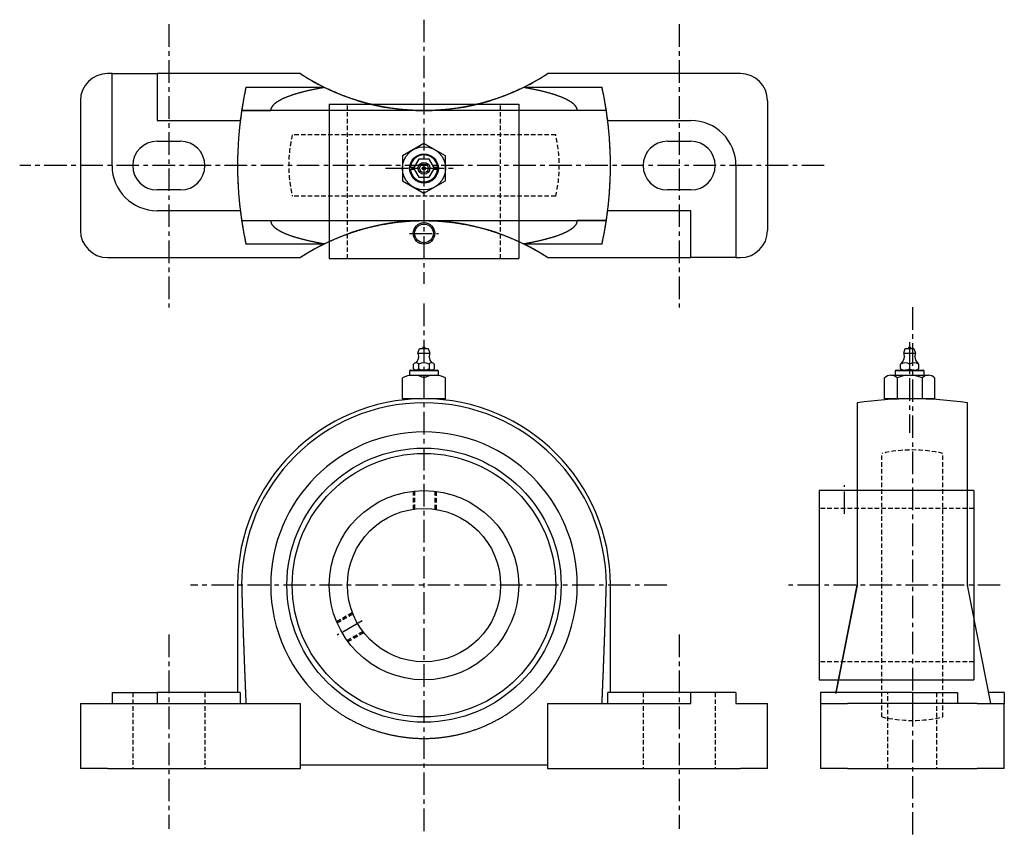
# Model space of a CAD drawing. Extents: x -91 to 455, y -7 to 446.
import ezdxf

# ---------------------------------------------------------------- set-up
doc = ezdxf.new("R2010")
doc.units = 0
doc.header["$LTSCALE"] = 10
doc.linetypes.add('CENTER', pattern=[2, 1.25, -0.25, 0.25, -0.25])
doc.linetypes.add('HIDDEN', pattern=[0.375, 0.25, -0.125])
doc.layers.get('0').update_dxf_attribs({"linetype": 'CONTINUOUS'})
doc.layers.add('CENTER', color=1, linetype='CENTER')
doc.layers.add('HIDDEN', color=3, linetype='HIDDEN')

# ---------------------------------------------------------------- blocks, each defined once
blk = doc.blocks.new('M16S')
for p, q in [((0, 13.86), (11.64, 13.86)), ((0, 0), (0, 13.86)), ((11.64, 6.93), (0, 6.93)), ((13, 10.39), (13, -10.39)), ((0, -13.86), (0, 0)), ((11.64, -6.93), (0, -6.93)), ((11.64, -13.86), (0, -13.86))]:
    blk.add_line(p, q)
for centre, radius, start, end in [((7.91, 10.39), 5.09, 317.1167, 42.8833), ((-5.32, 0), 18.32, 337.7807, 22.2193), ((7.91, -10.39), 5.09, 317.1167, 42.8833)]:
    blk.add_arc(centre, radius, start, end)

msp = doc.modelspace()

# ---------------------------------------------------------------- linework, layer by layer
for p, q in [((-39.44, 415.65), (-41.94, 415.65)), ((-39.44, 415.65), (-14.44, 415.65)), ((-39.44, 364.65), (-39.44, 415.65)), ((-14.44, 415.65), (-14.44, 389.65)), ((65.06, 415.65), (-14.44, 415.65)), ((309.06, 415.65), (202.06, 415.65)), ((34.83, 408.15), (78.12, 408.15)), ((188.99, 408.15), (232.29, 408.15)), ((-56.94, 400.65), (-56.94, 328.65)), ((81.06, 398.75), (81.06, 313.05)), ((81.06, 398.75), (186.06, 398.75)), ((186.06, 398.75), (186.06, 313.05)), ((324.06, 400.65), (324.06, 328.65)), ((234.68, 395.15), (32.44, 395.15)), ((32.44, 395.15), (48.56, 395.15)), ((-14.44, 389.65), (31.69, 389.65)), ((235.43, 389.65), (281.56, 389.65)), ((-14.44, 378.15), (-1.44, 378.15)), ((133.56, 377), (121.56, 370.08)), ((145.56, 370.08), (133.56, 377)), ((268.56, 378.15), (281.56, 378.15)), ((121.56, 370.08), (121.56, 356.22)), ((130.67, 368.15), (127.78, 363.15)), ((136.45, 368.15), (130.67, 368.15)), ((139.33, 363.15), (136.45, 368.15)), ((145.56, 356.22), (145.56, 370.08)), ((126.08, 363.75), (128.13, 363.75)), ((128.13, 362.55), (126.08, 362.55)), ((127.78, 363.15), (130.67, 358.15)), ((133.56, 363.15), (133.56, 363.15)), ((136.45, 358.15), (139.33, 363.15)), ((138.99, 363.75), (141.03, 363.75)), ((141.03, 362.55), (138.99, 362.55)), ((306.56, 364.65), (306.56, 313.65)), ((121.56, 356.22), (133.56, 349.29)), ((130.67, 358.15), (136.45, 358.15)), ((133.56, 349.29), (145.56, 356.22)), ((-1.44, 351.15), (-14.44, 351.15)), ((281.56, 351.15), (268.56, 351.15)), ((31.69, 339.65), (-14.44, 339.65)), ((281.56, 339.65), (235.43, 339.65)), ((281.56, 313.65), (281.56, 339.65)), ((32.44, 334.15), (234.68, 334.15)), ((234.68, 334.15), (218.56, 334.15)), ((78.12, 321.15), (34.83, 321.15)), ((232.29, 321.15), (188.99, 321.15)), ((-41.94, 313.65), (65.06, 313.65)), ((81.06, 313.05), (186.06, 313.05)), ((202.06, 313.65), (281.56, 313.65)), ((306.56, 313.65), (281.56, 313.65)), ((306.56, 313.65), (309.06, 313.65)), ((399.55, 260.58), (400.45, 263.28)), ((400.45, 263.28), (405.25, 263.28)), ((405.25, 263.28), (406.15, 260.58)), ((399.55, 260.58), (406.15, 260.58)), ((126.08, 251.28), (141.03, 251.28)), ((128.74, 251.28), (138.37, 251.28)), ((128.74, 251.28), (138.37, 251.28)), ((395.37, 251.28), (410.33, 251.28)), ((397.85, 254.6), (398.52, 255.28)), ((397.85, 251.95), (397.85, 254.6)), ((405.35, 251.28), (400.41, 251.28)), ((402.85, 254.6), (402.85, 251.95)), ((402.85, 251.28), (402.85, 251.28)), ((407.18, 255.28), (407.85, 254.6)), ((407.85, 254.6), (407.85, 251.95)), ((121.56, 235.35), (121.56, 246.99)), ((141.54, 250.78), (125.58, 250.78)), ((125.58, 250.78), (125.58, 248.35)), ((125.58, 248.35), (141.54, 248.35)), ((133.56, 246.99), (133.56, 235.35)), ((141.54, 248.35), (141.54, 250.78)), ((145.56, 235.35), (145.56, 246.99)), ((394.87, 250.78), (394.87, 248.34)), ((410.83, 250.78), (394.87, 250.78)), ((410.83, 248.34), (410.83, 250.78)), ((133.56, 235.35), (121.56, 235.35)), ((145.56, 235.35), (133.56, 235.35)), ((373.85, 233.07), (373.85, 131.95)), ((434.85, 131.95), (434.85, 233.07)), ((438.45, 184.45), (352.75, 184.45)), ((352.75, 184.45), (352.75, 79.45)), ((438.45, 184.45), (438.45, 79.45)), ((30.16, 131.95), (30.16, 72.35)), ((236.96, 72.35), (236.96, 131.95)), ((361.96, 71.96), (373.85, 131.95)), ((373.83, 131.83), (361.97, 71.98)), ((373.83, 131.83), (361.99, 72.08)), ((447.85, 66.35), (434.85, 131.95)), ((352.75, 79.45), (438.45, 79.45)), ((-39.44, 72.35), (-14.44, 72.35)), ((-39.44, 72.35), (-39.44, 66.35)), ((31.69, 72.35), (-14.44, 72.35)), ((-14.44, 72.35), (-14.44, 66.35)), ((31.69, 72.35), (31.69, 66.35)), ((281.56, 72.35), (235.43, 72.35)), ((235.43, 66.35), (235.43, 72.35)), ((306.56, 72.35), (281.56, 72.35)), ((281.56, 66.35), (281.56, 72.35)), ((306.56, 72.35), (306.56, 66.35)), ((404.35, 72.35), (353.35, 72.35)), ((353.35, 72.35), (353.35, 66.35)), ((404.35, 72.35), (404.35, 66.35)), ((404.35, 72.35), (429.35, 72.35)), ((429.35, 72.35), (429.35, 66.35)), ((455.35, 72.35), (446.35, 72.35)), ((455.35, 72.35), (455.35, 66.35)), ((-56.94, 66.35), (-56.94, 30.35)), ((-56.94, 66.35), (-41.94, 66.35)), ((-41.94, 66.35), (65.06, 66.35)), ((65.06, 32.35), (65.06, 66.35)), ((202.06, 66.35), (281.56, 66.35)), ((202.06, 66.35), (202.06, 32.35)), ((306.56, 66.35), (309.06, 66.35)), ((309.06, 66.35), (324.06, 66.35)), ((324.06, 30.35), (324.06, 66.35)), ((353.35, 66.35), (368.35, 66.35)), ((353.35, 66.35), (353.35, 30.35)), ((440.35, 66.35), (368.35, 66.35)), ((440.35, 66.35), (455.35, 66.35)), ((455.35, 30.35), (455.35, 66.35)), ((-41.94, 30.35), (-56.94, 30.35)), ((-41.94, 30.35), (65.06, 30.35)), ((65.06, 30.35), (65.06, 32.35)), ((65.06, 32.35), (202.06, 32.35)), ((202.06, 32.35), (202.06, 30.35)), ((202.06, 30.35), (309.06, 30.35)), ((324.06, 30.35), (309.06, 30.35)), ((368.35, 30.35), (353.35, 30.35)), ((368.35, 30.35), (440.35, 30.35)), ((455.35, 30.35), (440.35, 30.35))]:
    msp.add_line(p, q)
at = {"color": 0, "linetype": 'CONTINUOUS'}
for p, q in [((127.74, 251.96), (127.74, 254.61)), ((137.84, 251.28), (129.17, 251.28)), ((130.63, 251.96), (130.63, 254.61)), ((133.52, 251.28), (133.52, 251.28)), ((136.4, 254.61), (136.4, 251.96)), ((139.29, 254.61), (139.29, 251.96))]:
    msp.add_line(p, q, dxfattribs=at)
for points in [[(188.65, 407.98), (188.29, 407.8), (187.94, 407.63), (187.58, 407.46), (187.22, 407.29), (186.87, 407.12), (186.51, 406.95), (186.15, 406.78), (185.79, 406.61), (185.42, 406.45), (185.06, 406.28), (184.7, 406.12), (184.33, 405.95), (183.97, 405.79), (183.6, 405.63), (183.24, 405.47), (182.87, 405.31), (182.49, 405.15), (182.12, 404.99), (181.74, 404.83), (181.36, 404.67), (180.98, 404.52), (180.59, 404.36), (180.2, 404.2), (179.81, 404.04), (179.42, 403.89), (179.02, 403.73), (178.62, 403.58), (178.22, 403.42), (177.82, 403.27), (177.41, 403.11), (177.01, 402.96), (176.6, 402.81), (176.18, 402.66), (175.77, 402.51), (175.35, 402.36), (174.93, 402.21), (174.51, 402.06), (174.08, 401.92), (173.66, 401.77), (173.23, 401.63), (172.8, 401.48), (172.37, 401.34), (171.93, 401.2), (171.5, 401.06), (171.06, 400.92), (170.62, 400.78), (170.17, 400.64), (169.73, 400.51), (169.28, 400.37), (168.83, 400.24), (168.38, 400.11), (167.93, 399.98), (167.48, 399.85), (167.02, 399.72), (166.56, 399.6), (166.11, 399.47), (165.65, 399.35), (165.18, 399.22), (164.72, 399.1), (164.26, 398.99), (163.79, 398.87), (163.32, 398.75), (162.85, 398.64), (162.38, 398.52), (161.91, 398.41), (161.44, 398.3), (160.96, 398.2), (160.49, 398.09), (160.01, 397.98), (159.53, 397.88), (159.05, 397.78), (158.57, 397.68), (158.09, 397.58), (157.61, 397.49), (157.12, 397.39), (156.64, 397.3), (156.15, 397.21), (155.66, 397.12), (155.18, 397.04), (154.69, 396.95), (154.2, 396.87), (153.71, 396.79), (153.22, 396.71), (152.73, 396.63), (152.24, 396.55), (151.75, 396.48), (151.25, 396.41), (150.76, 396.34), (150.27, 396.27), (149.77, 396.21), (149.28, 396.14), (148.78, 396.08), (148.29, 396.02), (147.79, 395.96), (147.3, 395.91), (146.8, 395.85), (146.31, 395.8), (145.81, 395.75), (145.32, 395.7), (144.82, 395.66), (144.33, 395.61), (143.83, 395.57), (143.34, 395.53), (142.84, 395.49), (142.35, 395.46), (141.86, 395.42), (141.36, 395.39), (140.87, 395.36), (140.38, 395.33), (139.88, 395.31), (139.39, 395.28), (138.9, 395.26), (138.41, 395.24), (137.92, 395.22), (137.43, 395.21), (136.95, 395.19), (136.46, 395.18), (135.97, 395.17), (135.49, 395.16), (135, 395.16), (134.52, 395.15), (134.04, 395.15), (133.56, 395.15), (133.08, 395.15), (132.6, 395.15), (132.11, 395.16), (131.63, 395.16), (131.14, 395.17), (130.66, 395.18), (130.17, 395.19), (129.68, 395.21), (129.19, 395.22), (128.7, 395.24), (128.21, 395.26), (127.72, 395.28), (127.23, 395.31), (126.74, 395.33), (126.25, 395.36), (125.76, 395.39), (125.26, 395.42), (124.77, 395.46), (124.27, 395.49), (123.78, 395.53), (123.28, 395.57), (122.79, 395.61), (122.29, 395.66), (121.8, 395.7), (121.3, 395.75), (120.81, 395.8), (120.31, 395.85), (119.82, 395.91), (119.32, 395.96), (118.83, 396.02), (118.33, 396.08), (117.84, 396.14), (117.34, 396.21), (116.85, 396.27), (116.36, 396.34), (115.86, 396.41), (115.37, 396.48), (114.88, 396.55), (114.39, 396.63), (113.9, 396.71), (113.41, 396.79), (112.92, 396.87), (112.43, 396.95), (111.94, 397.04), (111.45, 397.12), (110.97, 397.21), (110.48, 397.3), (110, 397.39), (109.51, 397.49), (109.03, 397.58), (108.55, 397.68), (108.07, 397.78), (107.59, 397.88), (107.11, 397.98), (106.63, 398.09), (106.16, 398.2), (105.68, 398.3), (105.21, 398.41), (104.74, 398.52), (104.27, 398.64), (103.8, 398.75), (103.33, 398.87), (102.86, 398.99), (102.4, 399.1), (101.93, 399.22), (101.47, 399.35), (101.01, 399.47), (100.55, 399.6), (100.09, 399.72), (99.64, 399.85), (99.19, 399.98), (98.73, 400.11), (98.28, 400.24), (97.84, 400.37), (97.39, 400.51), (96.94, 400.64), (96.5, 400.78), (96.06, 400.92), (95.62, 401.06), (95.18, 401.2), (94.75, 401.34), (94.32, 401.48), (93.89, 401.63), (93.46, 401.77), (93.03, 401.92), (92.61, 402.06), (92.19, 402.21), (91.77, 402.36), (91.35, 402.51), (90.93, 402.66), (90.52, 402.81), (90.11, 402.96), (89.7, 403.11), (89.3, 403.27), (88.89, 403.42), (88.49, 403.58), (88.09, 403.73), (87.7, 403.89), (87.31, 404.04), (86.91, 404.2), (86.53, 404.36), (86.14, 404.52), (85.76, 404.67), (85.38, 404.83), (85, 404.99), (84.62, 405.15), (84.25, 405.31), (83.88, 405.47), (83.51, 405.63), (83.15, 405.79), (82.78, 405.95), (82.42, 406.12), (82.05, 406.28), (81.69, 406.45), (81.33, 406.61), (80.97, 406.78), (80.61, 406.95), (80.25, 407.12), (79.89, 407.29), (79.54, 407.46), (79.18, 407.63), (78.82, 407.8), (78.47, 407.98)], [(125.58, 363.75), (125.6, 363.75), (125.62, 363.75), (125.65, 363.75), (125.67, 363.75), (125.69, 363.75), (125.71, 363.75), (125.73, 363.75), (125.75, 363.75), (125.77, 363.75), (125.79, 363.75), (125.81, 363.75), (125.84, 363.75), (125.86, 363.75), (125.88, 363.75), (125.9, 363.75), (125.92, 363.75), (125.94, 363.75), (125.96, 363.75), (125.98, 363.75), (126, 363.75), (126.02, 363.75), (126.04, 363.75), (126.06, 363.75), (126.08, 363.75)], [(126.08, 362.55), (126.06, 362.55), (126.04, 362.55), (126.02, 362.55), (126, 362.55), (125.98, 362.55), (125.96, 362.55), (125.94, 362.55), (125.92, 362.55), (125.9, 362.55), (125.88, 362.55), (125.86, 362.55), (125.84, 362.55), (125.81, 362.55), (125.79, 362.55), (125.77, 362.55), (125.75, 362.55), (125.73, 362.55), (125.71, 362.55), (125.69, 362.55), (125.67, 362.55), (125.65, 362.55), (125.62, 362.55), (125.6, 362.55), (125.58, 362.55)], [(141.03, 363.75), (141.05, 363.75), (141.07, 363.75), (141.1, 363.75), (141.12, 363.75), (141.14, 363.75), (141.16, 363.75), (141.18, 363.75), (141.2, 363.75), (141.22, 363.75), (141.24, 363.75), (141.26, 363.75), (141.28, 363.75), (141.3, 363.75), (141.32, 363.75), (141.34, 363.75), (141.37, 363.75), (141.39, 363.75), (141.41, 363.75), (141.43, 363.75), (141.45, 363.75), (141.47, 363.75), (141.49, 363.75), (141.51, 363.75), (141.54, 363.75)], [(141.54, 362.55), (141.51, 362.55), (141.49, 362.55), (141.47, 362.55), (141.45, 362.55), (141.43, 362.55), (141.41, 362.55), (141.39, 362.55), (141.37, 362.55), (141.34, 362.55), (141.32, 362.55), (141.3, 362.55), (141.28, 362.55), (141.26, 362.55), (141.24, 362.55), (141.22, 362.55), (141.2, 362.55), (141.18, 362.55), (141.16, 362.55), (141.14, 362.55), (141.12, 362.55), (141.1, 362.55), (141.07, 362.55), (141.05, 362.55), (141.03, 362.55)], [(78.47, 321.32), (78.82, 321.49), (79.18, 321.67), (79.54, 321.84), (79.89, 322.01), (80.25, 322.18), (80.61, 322.35), (80.97, 322.52), (81.33, 322.68), (81.69, 322.85), (82.05, 323.01), (82.42, 323.18), (82.78, 323.34), (83.15, 323.5), (83.51, 323.66), (83.88, 323.82), (84.25, 323.98), (84.62, 324.14), (85, 324.3), (85.38, 324.46), (85.76, 324.62), (86.14, 324.78), (86.53, 324.94), (86.91, 325.09), (87.31, 325.25), (87.7, 325.41), (88.09, 325.56), (88.49, 325.72), (88.89, 325.87), (89.3, 326.03), (89.7, 326.18), (90.11, 326.33), (90.52, 326.48), (90.93, 326.64), (91.35, 326.79), (91.77, 326.94), (92.19, 327.08), (92.61, 327.23), (93.03, 327.38), (93.46, 327.52), (93.89, 327.67), (94.32, 327.81), (94.75, 327.95), (95.18, 328.1), (95.62, 328.24), (96.06, 328.38), (96.5, 328.51), (96.94, 328.65), (97.39, 328.79), (97.84, 328.92), (98.28, 329.05), (98.73, 329.19), (99.19, 329.32), (99.64, 329.44), (100.09, 329.57), (100.55, 329.7), (101.01, 329.82), (101.47, 329.95), (101.93, 330.07), (102.4, 330.19), (102.86, 330.31), (103.33, 330.43), (103.8, 330.54), (104.27, 330.66), (104.74, 330.77), (105.21, 330.88), (105.68, 330.99), (106.16, 331.1), (106.63, 331.21), (107.11, 331.31), (107.59, 331.41), (108.07, 331.51), (108.55, 331.61), (109.03, 331.71), (109.51, 331.81), (110, 331.9), (110.48, 331.99), (110.97, 332.08), (111.45, 332.17), (111.94, 332.26), (112.43, 332.34), (112.92, 332.43), (113.41, 332.51), (113.9, 332.59), (114.39, 332.66), (114.88, 332.74), (115.37, 332.81), (115.86, 332.88), (116.36, 332.95), (116.85, 333.02), (117.34, 333.09), (117.84, 333.15), (118.33, 333.21), (118.83, 333.27), (119.32, 333.33), (119.82, 333.39), (120.31, 333.44), (120.81, 333.49), (121.3, 333.54), (121.8, 333.59), (122.29, 333.64), (122.79, 333.68), (123.28, 333.72), (123.78, 333.76), (124.27, 333.8), (124.77, 333.84), (125.26, 333.87), (125.76, 333.9), (126.25, 333.93), (126.74, 333.96), (127.23, 333.99), (127.72, 334.01), (128.21, 334.03), (128.7, 334.05), (129.19, 334.07), (129.68, 334.09), (130.17, 334.1), (130.66, 334.11), (131.14, 334.12), (131.63, 334.13), (132.11, 334.14), (132.6, 334.14), (133.08, 334.15), (133.56, 334.15), (134.04, 334.15), (134.52, 334.14), (135, 334.14), (135.49, 334.13), (135.97, 334.12), (136.46, 334.11), (136.95, 334.1), (137.43, 334.09), (137.92, 334.07), (138.41, 334.05), (138.9, 334.03), (139.39, 334.01), (139.88, 333.99), (140.38, 333.96), (140.87, 333.93), (141.36, 333.9), (141.86, 333.87), (142.35, 333.84), (142.84, 333.8), (143.34, 333.76), (143.83, 333.72), (144.33, 333.68), (144.82, 333.64), (145.32, 333.59), (145.81, 333.54), (146.31, 333.49), (146.8, 333.44), (147.3, 333.39), (147.79, 333.33), (148.29, 333.27), (148.78, 333.21), (149.28, 333.15), (149.77, 333.09), (150.27, 333.02), (150.76, 332.95), (151.25, 332.88), (151.75, 332.81), (152.24, 332.74), (152.73, 332.66), (153.22, 332.59), (153.71, 332.51), (154.2, 332.43), (154.69, 332.34), (155.18, 332.26), (155.66, 332.17), (156.15, 332.08), (156.64, 331.99), (157.12, 331.9), (157.61, 331.81), (158.09, 331.71), (158.57, 331.61), (159.05, 331.51), (159.53, 331.41), (160.01, 331.31), (160.49, 331.21), (160.96, 331.1), (161.44, 330.99), (161.91, 330.88), (162.38, 330.77), (162.85, 330.66), (163.32, 330.54), (163.79, 330.43), (164.26, 330.31), (164.72, 330.19), (165.18, 330.07), (165.65, 329.95), (166.11, 329.82), (166.56, 329.7), (167.02, 329.57), (167.48, 329.44), (167.93, 329.32), (168.38, 329.19), (168.83, 329.05), (169.28, 328.92), (169.73, 328.79), (170.17, 328.65), (170.62, 328.51), (171.06, 328.38), (171.5, 328.24), (171.93, 328.1), (172.37, 327.95), (172.8, 327.81), (173.23, 327.67), (173.66, 327.52), (174.08, 327.38), (174.51, 327.23), (174.93, 327.08), (175.35, 326.94), (175.77, 326.79), (176.18, 326.64), (176.6, 326.48), (177.01, 326.33), (177.41, 326.18), (177.82, 326.03), (178.22, 325.87), (178.62, 325.72), (179.02, 325.56), (179.42, 325.41), (179.81, 325.25), (180.2, 325.09), (180.59, 324.94), (180.98, 324.78), (181.36, 324.62), (181.74, 324.46), (182.12, 324.3), (182.49, 324.14), (182.87, 323.98), (183.24, 323.82), (183.6, 323.66), (183.97, 323.5), (184.33, 323.34), (184.7, 323.18), (185.06, 323.01), (185.42, 322.85), (185.79, 322.68), (186.15, 322.52), (186.51, 322.35), (186.87, 322.18), (187.22, 322.01), (187.58, 321.84), (187.94, 321.67), (188.29, 321.49), (188.65, 321.32)], [(126.08, 251.28), (126.06, 251.26), (126.04, 251.24), (126.02, 251.22), (126, 251.2), (125.98, 251.18), (125.96, 251.16), (125.94, 251.14), (125.92, 251.12), (125.9, 251.1), (125.88, 251.08), (125.86, 251.06), (125.84, 251.04), (125.81, 251.01), (125.79, 250.99), (125.77, 250.97), (125.75, 250.95), (125.73, 250.93), (125.71, 250.91), (125.69, 250.89), (125.67, 250.87), (125.65, 250.85), (125.62, 250.82), (125.6, 250.8), (125.58, 250.78)], [(141.54, 250.78), (141.51, 250.8), (141.49, 250.82), (141.47, 250.85), (141.45, 250.87), (141.43, 250.89), (141.41, 250.91), (141.39, 250.93), (141.37, 250.95), (141.34, 250.97), (141.32, 250.99), (141.3, 251.01), (141.28, 251.04), (141.26, 251.06), (141.24, 251.08), (141.22, 251.1), (141.2, 251.12), (141.18, 251.14), (141.16, 251.16), (141.14, 251.18), (141.12, 251.2), (141.1, 251.22), (141.07, 251.24), (141.05, 251.26), (141.03, 251.28)], [(395.37, 251.28), (395.35, 251.26), (395.33, 251.24), (395.31, 251.22), (395.29, 251.19), (395.27, 251.17), (395.25, 251.15), (395.23, 251.13), (395.21, 251.11), (395.19, 251.09), (395.17, 251.07), (395.15, 251.05), (395.13, 251.03), (395.11, 251.01), (395.09, 250.99), (395.07, 250.97), (395.04, 250.95), (395.02, 250.93), (395, 250.9), (394.98, 250.88), (394.96, 250.86), (394.94, 250.84), (394.92, 250.82), (394.89, 250.8), (394.87, 250.78)], [(410.83, 250.78), (410.81, 250.8), (410.79, 250.82), (410.76, 250.84), (410.74, 250.86), (410.72, 250.88), (410.7, 250.9), (410.68, 250.93), (410.66, 250.95), (410.64, 250.97), (410.62, 250.99), (410.59, 251.01), (410.57, 251.03), (410.55, 251.05), (410.53, 251.07), (410.51, 251.09), (410.49, 251.11), (410.47, 251.13), (410.45, 251.15), (410.43, 251.17), (410.41, 251.19), (410.39, 251.22), (410.37, 251.24), (410.35, 251.26), (410.33, 251.28)], [(78.47, 67.21), (78.82, 66.91), (79.18, 66.62), (79.54, 66.32), (79.89, 66.03), (80.25, 65.74), (80.61, 65.45), (80.97, 65.17), (81.33, 64.89), (81.69, 64.61), (82.05, 64.33), (82.42, 64.05), (82.78, 63.78), (83.15, 63.51), (83.51, 63.24), (83.88, 62.98), (84.25, 62.71), (84.62, 62.45), (85, 62.18), (85.38, 61.92), (85.76, 61.66), (86.14, 61.4), (86.53, 61.15), (86.91, 60.89), (87.31, 60.63), (87.7, 60.38), (88.09, 60.13), (88.49, 59.88), (88.89, 59.63), (89.3, 59.38), (89.7, 59.14), (90.11, 58.89), (90.52, 58.65), (90.93, 58.41), (91.35, 58.17), (91.77, 57.93), (92.19, 57.7), (92.61, 57.46), (93.03, 57.23), (93.46, 57), (93.89, 56.77), (94.32, 56.55), (94.75, 56.32), (95.18, 56.1), (95.62, 55.88), (96.06, 55.67), (96.5, 55.45), (96.94, 55.24), (97.39, 55.03), (97.84, 54.82), (98.28, 54.61), (98.73, 54.41), (99.19, 54.21), (99.64, 54.01), (100.09, 53.81), (100.55, 53.62), (101.01, 53.43), (101.47, 53.24), (101.93, 53.05), (102.4, 52.87), (102.86, 52.68), (103.33, 52.51), (103.8, 52.33), (104.27, 52.15), (104.74, 51.98), (105.21, 51.81), (105.68, 51.65), (106.16, 51.49), (106.63, 51.32), (107.11, 51.17), (107.59, 51.01), (108.07, 50.86), (108.55, 50.71), (109.03, 50.56), (109.51, 50.42), (110, 50.28), (110.48, 50.14), (110.97, 50.01), (111.45, 49.87), (111.94, 49.74), (112.43, 49.62), (112.92, 49.49), (113.41, 49.37), (113.9, 49.25), (114.39, 49.14), (114.88, 49.03), (115.37, 48.92), (115.86, 48.81), (116.36, 48.71), (116.85, 48.61), (117.34, 48.51), (117.84, 48.41), (118.33, 48.32), (118.83, 48.23), (119.32, 48.15), (119.82, 48.06), (120.31, 47.99), (120.81, 47.91), (121.3, 47.84), (121.8, 47.76), (122.29, 47.7), (122.79, 47.63), (123.28, 47.57), (123.78, 47.51), (124.27, 47.46), (124.77, 47.4), (125.26, 47.35), (125.76, 47.31), (126.25, 47.26), (126.74, 47.22), (127.23, 47.18), (127.72, 47.15), (128.21, 47.12), (128.7, 47.09), (129.19, 47.06), (129.68, 47.04), (130.17, 47.02), (130.66, 47), (131.14, 46.98), (131.63, 46.97), (132.11, 46.96), (132.6, 46.95), (133.08, 46.95), (133.56, 46.95), (134.04, 46.95), (134.52, 46.95), (135, 46.96), (135.49, 46.97), (135.97, 46.98), (136.46, 47), (136.95, 47.02), (137.43, 47.04), (137.92, 47.06), (138.41, 47.09), (138.9, 47.12), (139.39, 47.15), (139.88, 47.18), (140.38, 47.22), (140.87, 47.26), (141.36, 47.31), (141.86, 47.35), (142.35, 47.4), (142.84, 47.46), (143.34, 47.51), (143.83, 47.57), (144.33, 47.63), (144.82, 47.7), (145.32, 47.76), (145.81, 47.84), (146.31, 47.91), (146.8, 47.99), (147.3, 48.06), (147.79, 48.15), (148.29, 48.23), (148.78, 48.32), (149.28, 48.41), (149.77, 48.51), (150.27, 48.61), (150.76, 48.71), (151.25, 48.81), (151.75, 48.92), (152.24, 49.03), (152.73, 49.14), (153.22, 49.25), (153.71, 49.37), (154.2, 49.49), (154.69, 49.62), (155.18, 49.74), (155.66, 49.87), (156.15, 50.01), (156.64, 50.14), (157.12, 50.28), (157.61, 50.42), (158.09, 50.56), (158.57, 50.71), (159.05, 50.86), (159.53, 51.01), (160.01, 51.17), (160.49, 51.32), (160.96, 51.49), (161.44, 51.65), (161.91, 51.81), (162.38, 51.98), (162.85, 52.15), (163.32, 52.33), (163.79, 52.51), (164.26, 52.68), (164.72, 52.87), (165.18, 53.05), (165.65, 53.24), (166.11, 53.43), (166.56, 53.62), (167.02, 53.81), (167.48, 54.01), (167.93, 54.21), (168.38, 54.41), (168.83, 54.61), (169.28, 54.82), (169.73, 55.03), (170.17, 55.24), (170.62, 55.45), (171.06, 55.67), (171.5, 55.88), (171.93, 56.1), (172.37, 56.32), (172.8, 56.55), (173.23, 56.77), (173.66, 57), (174.08, 57.23), (174.51, 57.46), (174.93, 57.7), (175.35, 57.93), (175.77, 58.17), (176.18, 58.41), (176.6, 58.65), (177.01, 58.89), (177.41, 59.14), (177.82, 59.38), (178.22, 59.63), (178.62, 59.88), (179.02, 60.13), (179.42, 60.38), (179.81, 60.63), (180.2, 60.89), (180.59, 61.15), (180.98, 61.4), (181.36, 61.66), (181.74, 61.92), (182.12, 62.18), (182.49, 62.45), (182.87, 62.71), (183.24, 62.98), (183.6, 63.24), (183.97, 63.51), (184.33, 63.78), (184.7, 64.05), (185.06, 64.33), (185.42, 64.61), (185.79, 64.89), (186.15, 65.17), (186.51, 65.45), (186.87, 65.74), (187.22, 66.03), (187.58, 66.32), (187.94, 66.62), (188.29, 66.91), (188.65, 67.21)]]:
    msp.add_lwpolyline(points)
for points in [[(130.22, 260.58), (131.12, 263.28)], [(131.12, 263.28), (135.91, 263.28)], [(135.91, 263.28), (136.81, 260.58)], [(130.22, 260.58), (136.81, 260.58)]]:
    msp.add_lwpolyline(points, dxfattribs=at)
for points in [[(78.47, 407.98, 0), (78.03, 407.9, 0), (77.6, 407.83, 0), (77.17, 407.75, 0), (76.74, 407.68, 0), (76.31, 407.6, 0), (75.89, 407.52, 0), (75.47, 407.44, 0), (75.05, 407.37, 0), (74.63, 407.29, 0), (74.22, 407.21, 0), (73.81, 407.13, 0), (73.4, 407.05, 0), (73, 406.97, 0), (72.6, 406.89, 0), (72.2, 406.8, 0), (71.8, 406.72, 0), (71.41, 406.64, 0), (71.02, 406.56, 0), (70.63, 406.47, 0), (70.24, 406.39, 0), (69.86, 406.3, 0), (69.48, 406.21, 0), (69.11, 406.13, 0), (68.73, 406.04, 0), (68.36, 405.95, 0), (68, 405.87, 0), (67.63, 405.78, 0), (67.27, 405.69, 0), (66.91, 405.6, 0), (66.56, 405.51, 0), (66.2, 405.42, 0), (65.85, 405.33, 0), (65.51, 405.24, 0), (65.17, 405.15, 0), (64.83, 405.06, 0), (64.49, 404.96, 0), (64.16, 404.87, 0), (63.83, 404.78, 0), (63.5, 404.69, 0), (63.17, 404.59, 0), (62.85, 404.5, 0), (62.54, 404.4, 0), (62.22, 404.31, 0), (61.91, 404.21, 0), (61.6, 404.11, 0), (61.3, 404.02, 0), (61, 403.92, 0), (60.7, 403.82, 0), (60.41, 403.73, 0), (60.11, 403.63, 0), (59.83, 403.53, 0), (59.54, 403.43, 0), (59.26, 403.33, 0), (58.98, 403.23, 0), (58.71, 403.13, 0), (58.44, 403.03, 0), (58.17, 402.93, 0), (57.91, 402.83, 0), (57.65, 402.73, 0), (57.39, 402.62, 0), (57.14, 402.52, 0), (56.89, 402.42, 0), (56.64, 402.32, 0), (56.4, 402.21, 0), (56.16, 402.11, 0), (55.92, 402.01, 0), (55.69, 401.9, 0), (55.46, 401.8, 0), (55.24, 401.69, 0), (55.02, 401.59, 0), (54.8, 401.48, 0), (54.58, 401.38, 0), (54.37, 401.27, 0), (54.16, 401.16, 0), (53.96, 401.06, 0), (53.76, 400.95, 0), (53.57, 400.84, 0), (53.37, 400.74, 0), (53.18, 400.63, 0), (53, 400.52, 0), (52.82, 400.41, 0), (52.64, 400.3, 0), (52.47, 400.19, 0), (52.29, 400.09, 0), (52.13, 399.98, 0), (51.96, 399.87, 0), (51.81, 399.76, 0), (51.65, 399.65, 0), (51.5, 399.54, 0), (51.35, 399.43, 0), (51.21, 399.32, 0), (51.07, 399.21, 0), (50.93, 399.1, 0), (50.8, 398.99, 0), (50.67, 398.88, 0), (50.54, 398.76, 0), (50.42, 398.65, 0), (50.3, 398.54, 0), (50.19, 398.43, 0), (50.08, 398.32, 0), (49.97, 398.21, 0), (49.87, 398.09, 0), (49.77, 397.98, 0), (49.68, 397.87, 0), (49.58, 397.76, 0), (49.5, 397.64, 0), (49.41, 397.53, 0), (49.33, 397.42, 0), (49.26, 397.31, 0), (49.19, 397.19, 0), (49.12, 397.08, 0), (49.06, 396.97, 0), (49, 396.85, 0), (48.94, 396.74, 0), (48.89, 396.63, 0), (48.84, 396.51, 0), (48.79, 396.4, 0), (48.75, 396.29, 0), (48.72, 396.17, 0), (48.68, 396.06, 0), (48.65, 395.94, 0), (48.63, 395.83, 0), (48.61, 395.72, 0), (48.59, 395.6, 0), (48.58, 395.49, 0), (48.57, 395.38, 0), (48.56, 395.26, 0), (48.56, 395.15, 0)], [(218.56, 395.15, 0), (218.56, 395.26, 0), (218.55, 395.38, 0), (218.54, 395.49, 0), (218.53, 395.6, 0), (218.51, 395.72, 0), (218.49, 395.83, 0), (218.46, 395.94, 0), (218.43, 396.06, 0), (218.4, 396.17, 0), (218.36, 396.29, 0), (218.32, 396.4, 0), (218.28, 396.51, 0), (218.23, 396.63, 0), (218.18, 396.74, 0), (218.12, 396.85, 0), (218.06, 396.97, 0), (218, 397.08, 0), (217.93, 397.19, 0), (217.86, 397.31, 0), (217.78, 397.42, 0), (217.7, 397.53, 0), (217.62, 397.64, 0), (217.53, 397.76, 0), (217.44, 397.87, 0), (217.35, 397.98, 0), (217.25, 398.09, 0), (217.15, 398.21, 0), (217.04, 398.32, 0), (216.93, 398.43, 0), (216.81, 398.54, 0), (216.7, 398.65, 0), (216.57, 398.76, 0), (216.45, 398.88, 0), (216.32, 398.99, 0), (216.19, 399.1, 0), (216.05, 399.21, 0), (215.91, 399.32, 0), (215.77, 399.43, 0), (215.62, 399.54, 0), (215.47, 399.65, 0), (215.31, 399.76, 0), (215.15, 399.87, 0), (214.99, 399.98, 0), (214.82, 400.09, 0), (214.65, 400.19, 0), (214.48, 400.3, 0), (214.3, 400.41, 0), (214.12, 400.52, 0), (213.93, 400.63, 0), (213.74, 400.74, 0), (213.55, 400.84, 0), (213.35, 400.95, 0), (213.16, 401.06, 0), (212.95, 401.16, 0), (212.75, 401.27, 0), (212.53, 401.38, 0), (212.32, 401.48, 0), (212.1, 401.59, 0), (211.88, 401.69, 0), (211.66, 401.8, 0), (211.43, 401.9, 0), (211.19, 402.01, 0), (210.96, 402.11, 0), (210.72, 402.21, 0), (210.48, 402.32, 0), (210.23, 402.42, 0), (209.98, 402.52, 0), (209.73, 402.62, 0), (209.47, 402.73, 0), (209.21, 402.83, 0), (208.94, 402.93, 0), (208.68, 403.03, 0), (208.41, 403.13, 0), (208.13, 403.23, 0), (207.85, 403.33, 0), (207.57, 403.43, 0), (207.29, 403.53, 0), (207, 403.63, 0), (206.71, 403.73, 0), (206.42, 403.82, 0), (206.12, 403.92, 0), (205.82, 404.02, 0), (205.51, 404.11, 0), (205.21, 404.21, 0), (204.9, 404.31, 0), (204.58, 404.4, 0), (204.26, 404.5, 0), (203.94, 404.59, 0), (203.62, 404.69, 0), (203.29, 404.78, 0), (202.96, 404.87, 0), (202.63, 404.96, 0), (202.29, 405.06, 0), (201.95, 405.15, 0), (201.61, 405.24, 0), (201.26, 405.33, 0), (200.91, 405.42, 0), (200.56, 405.51, 0), (200.21, 405.6, 0), (199.85, 405.69, 0), (199.49, 405.78, 0), (199.12, 405.87, 0), (198.75, 405.95, 0), (198.38, 406.04, 0), (198.01, 406.13, 0), (197.63, 406.21, 0), (197.25, 406.3, 0), (196.87, 406.39, 0), (196.49, 406.47, 0), (196.1, 406.56, 0), (195.71, 406.64, 0), (195.31, 406.72, 0), (194.92, 406.8, 0), (194.52, 406.89, 0), (194.12, 406.97, 0), (193.71, 407.05, 0), (193.31, 407.13, 0), (192.9, 407.21, 0), (192.48, 407.29, 0), (192.07, 407.37, 0), (191.65, 407.44, 0), (191.23, 407.52, 0), (190.8, 407.6, 0), (190.38, 407.68, 0), (189.95, 407.75, 0), (189.52, 407.83, 0), (189.08, 407.9, 0), (188.65, 407.98, 0)], [(48.56, 334.15, 0), (48.56, 334.03, 0), (48.57, 333.92, 0), (48.58, 333.81, 0), (48.59, 333.69, 0), (48.61, 333.58, 0), (48.63, 333.46, 0), (48.65, 333.35, 0), (48.68, 333.24, 0), (48.72, 333.12, 0), (48.75, 333.01, 0), (48.79, 332.89, 0), (48.84, 332.78, 0), (48.89, 332.67, 0), (48.94, 332.56, 0), (49, 332.44, 0), (49.06, 332.33, 0), (49.12, 332.21, 0), (49.19, 332.1, 0), (49.26, 331.99, 0), (49.33, 331.88, 0), (49.41, 331.76, 0), (49.5, 331.65, 0), (49.58, 331.54, 0), (49.68, 331.43, 0), (49.77, 331.31, 0), (49.87, 331.2, 0), (49.97, 331.09, 0), (50.08, 330.98, 0), (50.19, 330.86, 0), (50.3, 330.75, 0), (50.42, 330.64, 0), (50.54, 330.53, 0), (50.67, 330.42, 0), (50.8, 330.31, 0), (50.93, 330.2, 0), (51.07, 330.09, 0), (51.21, 329.98, 0), (51.35, 329.87, 0), (51.5, 329.75, 0), (51.65, 329.65, 0), (51.81, 329.54, 0), (51.96, 329.43, 0), (52.13, 329.32, 0), (52.29, 329.21, 0), (52.47, 329.1, 0), (52.64, 328.99, 0), (52.82, 328.88, 0), (53, 328.77, 0), (53.18, 328.67, 0), (53.37, 328.56, 0), (53.57, 328.45, 0), (53.76, 328.34, 0), (53.96, 328.24, 0), (54.16, 328.13, 0), (54.37, 328.02, 0), (54.58, 327.92, 0), (54.8, 327.81, 0), (55.02, 327.71, 0), (55.24, 327.6, 0), (55.46, 327.5, 0), (55.69, 327.39, 0), (55.92, 327.29, 0), (56.16, 327.19, 0), (56.4, 327.08, 0), (56.64, 326.98, 0), (56.89, 326.88, 0), (57.14, 326.77, 0), (57.39, 326.67, 0), (57.65, 326.57, 0), (57.91, 326.47, 0), (58.17, 326.37, 0), (58.44, 326.26, 0), (58.71, 326.16, 0), (58.98, 326.06, 0), (59.26, 325.96, 0), (59.54, 325.87, 0), (59.83, 325.77, 0), (60.11, 325.67, 0), (60.41, 325.57, 0), (60.7, 325.47, 0), (61, 325.37, 0), (61.3, 325.28, 0), (61.6, 325.18, 0), (61.91, 325.08, 0), (62.22, 324.99, 0), (62.54, 324.89, 0), (62.85, 324.8, 0), (63.17, 324.7, 0), (63.5, 324.61, 0), (63.83, 324.51, 0), (64.16, 324.42, 0), (64.49, 324.33, 0), (64.83, 324.24, 0), (65.17, 324.14, 0), (65.51, 324.05, 0), (65.85, 323.96, 0), (66.2, 323.87, 0), (66.56, 323.78, 0), (66.91, 323.69, 0), (67.27, 323.6, 0), (67.63, 323.51, 0), (68, 323.43, 0), (68.36, 323.34, 0), (68.73, 323.25, 0), (69.11, 323.17, 0), (69.48, 323.08, 0), (69.86, 322.99, 0), (70.24, 322.91, 0), (70.63, 322.82, 0), (71.02, 322.74, 0), (71.41, 322.66, 0), (71.8, 322.57, 0), (72.2, 322.49, 0), (72.6, 322.41, 0), (73, 322.33, 0), (73.4, 322.25, 0), (73.81, 322.17, 0), (74.22, 322.09, 0), (74.63, 322.01, 0), (75.05, 321.93, 0), (75.47, 321.85, 0), (75.89, 321.77, 0), (76.31, 321.7, 0), (76.74, 321.62, 0), (77.17, 321.54, 0), (77.6, 321.47, 0), (78.03, 321.39, 0), (78.47, 321.32, 0)], [(188.65, 321.32, 0), (189.08, 321.39, 0), (189.52, 321.47, 0), (189.95, 321.54, 0), (190.38, 321.62, 0), (190.8, 321.7, 0), (191.23, 321.77, 0), (191.65, 321.85, 0), (192.07, 321.93, 0), (192.48, 322.01, 0), (192.9, 322.09, 0), (193.31, 322.17, 0), (193.71, 322.25, 0), (194.12, 322.33, 0), (194.52, 322.41, 0), (194.92, 322.49, 0), (195.31, 322.57, 0), (195.71, 322.66, 0), (196.1, 322.74, 0), (196.49, 322.82, 0), (196.87, 322.91, 0), (197.25, 322.99, 0), (197.63, 323.08, 0), (198.01, 323.17, 0), (198.38, 323.25, 0), (198.75, 323.34, 0), (199.12, 323.43, 0), (199.49, 323.51, 0), (199.85, 323.6, 0), (200.21, 323.69, 0), (200.56, 323.78, 0), (200.91, 323.87, 0), (201.26, 323.96, 0), (201.61, 324.05, 0), (201.95, 324.14, 0), (202.29, 324.24, 0), (202.63, 324.33, 0), (202.96, 324.42, 0), (203.29, 324.51, 0), (203.62, 324.61, 0), (203.94, 324.7, 0), (204.26, 324.8, 0), (204.58, 324.89, 0), (204.9, 324.99, 0), (205.21, 325.08, 0), (205.51, 325.18, 0), (205.82, 325.28, 0), (206.12, 325.37, 0), (206.42, 325.47, 0), (206.71, 325.57, 0), (207, 325.67, 0), (207.29, 325.77, 0), (207.57, 325.87, 0), (207.85, 325.96, 0), (208.13, 326.06, 0), (208.41, 326.16, 0), (208.68, 326.26, 0), (208.94, 326.37, 0), (209.21, 326.47, 0), (209.47, 326.57, 0), (209.73, 326.67, 0), (209.98, 326.77, 0), (210.23, 326.88, 0), (210.48, 326.98, 0), (210.72, 327.08, 0), (210.96, 327.19, 0), (211.19, 327.29, 0), (211.43, 327.39, 0), (211.66, 327.5, 0), (211.88, 327.6, 0), (212.1, 327.71, 0), (212.32, 327.81, 0), (212.53, 327.92, 0), (212.75, 328.02, 0), (212.95, 328.13, 0), (213.16, 328.24, 0), (213.35, 328.34, 0), (213.55, 328.45, 0), (213.74, 328.56, 0), (213.93, 328.67, 0), (214.12, 328.77, 0), (214.3, 328.88, 0), (214.48, 328.99, 0), (214.65, 329.1, 0), (214.82, 329.21, 0), (214.99, 329.32, 0), (215.15, 329.43, 0), (215.31, 329.54, 0), (215.47, 329.65, 0), (215.62, 329.75, 0), (215.77, 329.87, 0), (215.91, 329.98, 0), (216.05, 330.09, 0), (216.19, 330.2, 0), (216.32, 330.31, 0), (216.45, 330.42, 0), (216.57, 330.53, 0), (216.7, 330.64, 0), (216.81, 330.75, 0), (216.93, 330.86, 0), (217.04, 330.98, 0), (217.15, 331.09, 0), (217.25, 331.2, 0), (217.35, 331.31, 0), (217.44, 331.43, 0), (217.53, 331.54, 0), (217.62, 331.65, 0), (217.7, 331.76, 0), (217.78, 331.88, 0), (217.86, 331.99, 0), (217.93, 332.1, 0), (218, 332.21, 0), (218.06, 332.33, 0), (218.12, 332.44, 0), (218.18, 332.56, 0), (218.23, 332.67, 0), (218.28, 332.78, 0), (218.32, 332.89, 0), (218.36, 333.01, 0), (218.4, 333.12, 0), (218.43, 333.24, 0), (218.46, 333.35, 0), (218.49, 333.46, 0), (218.51, 333.58, 0), (218.53, 333.69, 0), (218.54, 333.81, 0), (218.55, 333.92, 0), (218.56, 334.03, 0), (218.56, 334.15, 0)], [(32.44, 131.95, 0), (32.46, 131.43, 0), (32.47, 130.92, 0), (32.49, 130.4, 0), (32.5, 129.89, 0), (32.52, 129.37, 0), (32.53, 128.86, 0), (32.55, 128.34, 0), (32.56, 127.83, 0), (32.58, 127.31, 0), (32.6, 126.8, 0), (32.61, 126.28, 0), (32.63, 125.77, 0), (32.64, 125.25, 0), (32.66, 124.74, 0), (32.68, 124.22, 0), (32.69, 123.71, 0), (32.71, 123.19, 0), (32.72, 122.68, 0), (32.74, 122.16, 0), (32.76, 121.65, 0), (32.77, 121.13, 0), (32.79, 120.62, 0), (32.81, 120.1, 0), (32.82, 119.59, 0), (32.84, 119.08, 0), (32.86, 118.56, 0), (32.87, 118.05, 0), (32.89, 117.53, 0), (32.91, 117.02, 0), (32.92, 116.5, 0), (32.94, 115.99, 0), (32.96, 115.48, 0), (32.98, 114.96, 0), (32.99, 114.45, 0), (33.01, 113.93, 0), (33.03, 113.42, 0), (33.04, 112.91, 0), (33.06, 112.39, 0), (33.08, 111.88, 0), (33.1, 111.36, 0), (33.11, 110.85, 0), (33.13, 110.34, 0), (33.15, 109.82, 0), (33.17, 109.31, 0), (33.18, 108.8, 0), (33.2, 108.28, 0), (33.22, 107.77, 0), (33.24, 107.26, 0), (33.25, 106.74, 0), (33.27, 106.23, 0), (33.29, 105.72, 0), (33.31, 105.2, 0), (33.33, 104.69, 0), (33.34, 104.18, 0), (33.36, 103.67, 0), (33.38, 103.15, 0), (33.4, 102.64, 0), (33.42, 102.13, 0), (33.44, 101.61, 0), (33.45, 101.1, 0), (33.47, 100.59, 0), (33.49, 100.08, 0), (33.51, 99.56, 0), (33.53, 99.05, 0), (33.55, 98.54, 0), (33.57, 98.02, 0), (33.58, 97.51, 0), (33.6, 97, 0), (33.62, 96.49, 0), (33.64, 95.98, 0), (33.66, 95.46, 0), (33.68, 94.95, 0), (33.7, 94.44, 0), (33.72, 93.93, 0), (33.74, 93.41, 0), (33.76, 92.9, 0), (33.78, 92.39, 0), (33.79, 91.88, 0), (33.81, 91.37, 0), (33.83, 90.85, 0), (33.85, 90.34, 0), (33.87, 89.83, 0), (33.89, 89.32, 0), (33.91, 88.81, 0), (33.93, 88.3, 0), (33.95, 87.78, 0), (33.97, 87.27, 0), (33.99, 86.76, 0), (34.01, 86.25, 0), (34.03, 85.74, 0), (34.05, 85.23, 0), (34.07, 84.72, 0), (34.09, 84.21, 0), (34.11, 83.69, 0), (34.13, 83.18, 0), (34.15, 82.67, 0), (34.17, 82.16, 0), (34.19, 81.65, 0), (34.21, 81.14, 0), (34.23, 80.63, 0), (34.25, 80.12, 0), (34.27, 79.61, 0), (34.29, 79.1, 0), (34.32, 78.59, 0), (34.34, 78.08, 0), (34.36, 77.56, 0), (34.38, 77.05, 0), (34.4, 76.54, 0), (34.42, 76.03, 0), (34.44, 75.52, 0), (34.46, 75.01, 0), (34.48, 74.5, 0), (34.5, 73.99, 0), (34.52, 73.48, 0), (34.55, 72.97, 0), (34.57, 72.46, 0), (34.59, 71.95, 0), (34.61, 71.44, 0), (34.63, 70.93, 0), (34.65, 70.42, 0), (34.67, 69.91, 0), (34.7, 69.4, 0), (34.72, 68.89, 0), (34.74, 68.38, 0), (34.76, 67.88, 0), (34.78, 67.37, 0), (34.8, 66.86, 0), (34.83, 66.35, 0)], [(232.29, 66.35, 0), (232.31, 66.86, 0), (232.33, 67.37, 0), (232.36, 67.88, 0), (232.38, 68.38, 0), (232.4, 68.89, 0), (232.42, 69.4, 0), (232.44, 69.91, 0), (232.46, 70.42, 0), (232.49, 70.93, 0), (232.51, 71.44, 0), (232.53, 71.95, 0), (232.55, 72.46, 0), (232.57, 72.97, 0), (232.59, 73.48, 0), (232.61, 73.99, 0), (232.63, 74.5, 0), (232.66, 75.01, 0), (232.68, 75.52, 0), (232.7, 76.03, 0), (232.72, 76.54, 0), (232.74, 77.05, 0), (232.76, 77.56, 0), (232.78, 78.08, 0), (232.8, 78.59, 0), (232.82, 79.1, 0), (232.84, 79.61, 0), (232.86, 80.12, 0), (232.88, 80.63, 0), (232.9, 81.14, 0), (232.93, 81.65, 0), (232.94, 82.16, 0), (232.97, 82.67, 0), (232.99, 83.18, 0), (233.01, 83.69, 0), (233.03, 84.21, 0), (233.05, 84.72, 0), (233.07, 85.23, 0), (233.09, 85.74, 0), (233.11, 86.25, 0), (233.13, 86.76, 0), (233.15, 87.27, 0), (233.17, 87.78, 0), (233.19, 88.3, 0), (233.21, 88.81, 0), (233.22, 89.32, 0), (233.24, 89.83, 0), (233.26, 90.34, 0), (233.28, 90.85, 0), (233.3, 91.37, 0), (233.32, 91.88, 0), (233.34, 92.39, 0), (233.36, 92.9, 0), (233.38, 93.41, 0), (233.4, 93.93, 0), (233.42, 94.44, 0), (233.44, 94.95, 0), (233.46, 95.46, 0), (233.47, 95.98, 0), (233.49, 96.49, 0), (233.51, 97, 0), (233.53, 97.51, 0), (233.55, 98.02, 0), (233.57, 98.54, 0), (233.59, 99.05, 0), (233.61, 99.56, 0), (233.62, 100.08, 0), (233.64, 100.59, 0), (233.66, 101.1, 0), (233.68, 101.61, 0), (233.7, 102.13, 0), (233.72, 102.64, 0), (233.74, 103.15, 0), (233.75, 103.67, 0), (233.77, 104.18, 0), (233.79, 104.69, 0), (233.81, 105.2, 0), (233.83, 105.72, 0), (233.84, 106.23, 0), (233.86, 106.74, 0), (233.88, 107.26, 0), (233.9, 107.77, 0), (233.92, 108.28, 0), (233.93, 108.8, 0), (233.95, 109.31, 0), (233.97, 109.82, 0), (233.99, 110.34, 0), (234, 110.85, 0), (234.02, 111.36, 0), (234.04, 111.88, 0), (234.06, 112.39, 0), (234.07, 112.91, 0), (234.09, 113.42, 0), (234.11, 113.93, 0), (234.12, 114.45, 0), (234.14, 114.96, 0), (234.16, 115.48, 0), (234.18, 115.99, 0), (234.19, 116.5, 0), (234.21, 117.02, 0), (234.23, 117.53, 0), (234.24, 118.05, 0), (234.26, 118.56, 0), (234.28, 119.08, 0), (234.29, 119.59, 0), (234.31, 120.1, 0), (234.33, 120.62, 0), (234.34, 121.13, 0), (234.36, 121.65, 0), (234.38, 122.16, 0), (234.39, 122.68, 0), (234.41, 123.19, 0), (234.42, 123.71, 0), (234.44, 124.22, 0), (234.46, 124.74, 0), (234.47, 125.25, 0), (234.49, 125.77, 0), (234.5, 126.28, 0), (234.52, 126.8, 0), (234.54, 127.31, 0), (234.55, 127.83, 0), (234.57, 128.34, 0), (234.58, 128.86, 0), (234.6, 129.37, 0), (234.62, 129.89, 0), (234.63, 130.4, 0), (234.65, 130.92, 0), (234.66, 131.43, 0), (234.68, 131.95, 0)]]:
    msp.add_polyline3d(points)
for centre, radius in [((133.56, 363.15), 12), ((133.56, 363.15), 8), ((133.56, 363.15), 3.3), ((133.56, 363.15), 2.4), ((133.56, 363.15), 0.849), ((133.56, 327.05), 6), ((133.56, 327.05), 5.19), ((133.56, 131.95), 76), ((133.56, 131.95), 73.05), ((133.56, 131.95), 52.5), ((133.56, 131.95), 42.5)]:
    msp.add_circle(centre, radius)
for centre, radius, start, end in [((-41.94, 400.65), 15, 90, 180), ((133.56, 519.84), 124.7, 236.6783, 303.3217), ((133.56, 519.84), 124.7, 236.6783, 243.6044), ((133.56, 519.84), 124.7, 296.3956, 303.3217), ((309.06, 400.65), 15, 0, 90), ((235.16, 364.65), 205, 167.749, 172.9953), ((235.16, 364.65), 205, 167.749, 171.4437), ((133.56, 519.84), 124.7, 243.6044, 243.7825), ((133.56, 519.84), 124.7, 296.2175, 296.3956), ((31.96, 364.65), 205, 7.0047, 12.251), ((31.96, 364.65), 205, 8.5563, 12.251), ((235.16, 364.65), 205, 171.4437, 188.5563), ((235.16, 364.65), 205, 171.4437, 188.5563), ((31.96, 364.65), 205, 351.4437, 8.5563), ((31.96, 364.65), 205, 351.4437, 8.5563), ((235.16, 364.65), 205, 172.9954, 174.2545), ((31.96, 364.65), 205, 4.639, 7.0046), ((281.56, 364.65), 25, 0, 90), ((235.16, 364.65), 205, 175.0535, 175.115), ((235.16, 364.65), 205, 174.6847, 174.8384), ((235.16, 364.65), 205, 174.2852, 174.531), ((-14.44, 364.65), 13.5, 90, 270), ((-1.44, 364.65), 13.5, 270, 90), ((235.16, 364.65), 205, 176.5595, 178.5802), ((31.96, 364.65), 205, 4.3316, 4.6083), ((31.96, 364.65), 205, 3.8706, 4.2087), ((31.96, 364.65), 205, 0.626, 3.8399), ((268.56, 364.65), 13.5, 90, 270), ((281.56, 364.65), 13.5, 270, 90), ((133.56, 363.15), 7.5, 4.5886, 175.4114), ((-14.44, 364.65), 25, 180, 270), ((133.56, 363.15), 8, 175.6988, 184.3012), ((133.56, 363.15), 8, 184.3012, 355.6988), ((133.56, 363.15), 7.5, 184.5886, 355.4114), ((133.56, 363.15), 6.79, 175.6983, 184.3017), ((133.56, 363.15), 6.79, 355.6983, 4.3017), ((133.56, 363.15), 8, 355.6988, 4.3012), ((31.96, 364.65), 205, 356.1909, 359.374), ((235.16, 364.65), 205, 181.4808, 183.0718), ((235.16, 364.65), 205, 183.1025, 183.4712), ((31.96, 364.65), 205, 355.8221, 356.1294), ((235.16, 364.65), 205, 184.9465, 184.9772), ((235.16, 364.65), 205, 185.2231, 185.346), ((235.16, 364.65), 205, 185.5304, 185.7456), ((31.96, 364.65), 205, 352.9954, 355.361), ((31.96, 364.65), 205, 355.4225, 355.6684), ((235.16, 364.65), 205, 185.807, 187.0046), ((235.16, 364.65), 205, 187.0047, 192.251), ((31.96, 364.65), 205, 347.749, 352.9953), ((235.16, 364.65), 205, 188.5563, 192.251), ((133.56, 209.45), 124.7, 56.6783, 123.3217), ((31.96, 364.65), 205, 347.749, 351.4437), ((-41.94, 328.65), 15, 180, 270), ((309.06, 328.65), 15, 270, 0), ((133.56, 209.45), 124.7, 116.3956, 123.3217), ((133.56, 209.45), 124.7, 116.2175, 116.3956), ((133.56, 209.45), 124.7, 63.6044, 63.7825), ((133.56, 209.45), 124.7, 56.6783, 63.6044), ((402.85, 262.98), 0.9, 19.4485, 160.5515), ((394.07, 259.29), 6, 317.9597, 352.9354), ((402.85, 260.58), 3.3, 180, 207.9546), ((399.23, 258.65), 0.8, 352.9354, 27.9546), ((406.47, 258.65), 0.8, 152.0454, 187.0646), ((411.63, 259.29), 6, 187.0646, 222.0403), ((402.85, 260.58), 3.3, 332.0454, 0), ((400.35, 250.3), 4.97, 59.8262, 120.1791), ((400.35, 256.25), 4.97, 239.8209, 300.1738), ((405.35, 250.3), 4.97, 59.8209, 120.1738), ((405.35, 256.25), 4.97, 239.8262, 300.1791), ((127.56, 234.44), 13.91, 64.4489, 115.5511), ((139.56, 234.44), 13.91, 64.4489, 115.5511), ((133.56, 131.95), 103.4, 0, 180), ((404.35, 30.35), 205, 81.4437, 98.5563), ((133.56, 131.95), 101.12, 0, 180), ((133.56, 131.95), 85, 0, 180), ((133.56, 131.95), 85, 180, 229.6022), ((133.56, 131.95), 85, 310.3978, 0)]:
    msp.add_arc(centre, radius, start, end)
for centre, radius, start, end in [((133.52, 262.98), 0.9, 19.4485, 160.5515), ((129.19, 253.4), 1.88, 39.9688, 140.04), ((129.19, 253.16), 1.88, 219.9597, 320.0315), ((133.52, 248.76), 6.52, 63.7337, 116.2663), ((133.52, 257.8), 6.52, 243.7337, 296.2663), ((137.84, 253.4), 1.88, 39.96, 140.0312), ((137.84, 253.16), 1.88, 219.9685, 320.0403)]:
    msp.add_arc(centre, radius, start, end, dxfattribs=at)
at = {"color": 0}
for centre, radius, start, end in [((124.73, 259.3), 6, 317.9597, 352.9354), ((133.52, 260.58), 3.3, 180, 207.9546), ((129.89, 258.66), 0.8, 352.9354, 27.9546), ((137.14, 258.66), 0.8, 152.0454, 187.0646), ((142.3, 259.3), 6, 187.0646, 222.0403), ((133.52, 260.58), 3.3, 332.0454, 0)]:
    msp.add_arc(centre, radius, start, end, dxfattribs=at)
at = {"layer": 'CENTER'}
for p, q in [((-7.94, 443.11), (-7.94, 285.98)), ((275.06, 443.11), (275.06, 285.98)), ((112.23, 363.15), (151.5, 363.15)), ((125.56, 327.05), (141.56, 327.05)), ((402.85, 266.68), (402.85, 216.37)), ((366.75, 171.45), (366.75, 187.45)), ((99.35, 112.2), (85.49, 104.2)), ((-7.94, 104.59), (-7.94, -3.2)), ((275.06, 104.59), (275.06, -3.2))]:
    msp.add_line(p, q, dxfattribs=at)
at = {"layer": 'CENTER', "linetype": 'CENTER'}
for p, q in [((133.56, 445.57), (133.56, 299.14)), ((355.5, 364.65), (-90.63, 364.65)), ((133.56, 288.11), (133.56, -4.77)), ((404.35, 286.11), (404.35, -6.77)), ((268.14, 131.95), (4.16, 131.95)), ((453.13, 131.95), (333.46, 131.95))]:
    msp.add_line(p, q, dxfattribs=at)
at = {"layer": 'HIDDEN'}
for p, q in [((91.06, 313.05), (91.06, 398.75)), ((176.06, 313.05), (176.06, 398.75)), ((206.61, 381.65), (60.51, 381.65)), ((206.61, 347.65), (60.51, 347.65)), ((387.35, 58.9), (387.35, 204.99)), ((421.35, 58.9), (421.35, 204.99)), ((127.56, 184.1), (127.56, 174.02)), ((128.37, 184.19), (128.37, 174.13)), ((139.56, 184.1), (139.56, 174.02)), ((140.37, 184), (140.37, 173.9)), ((438.45, 174.45), (352.75, 174.45)), ((85.07, 111.82), (93.82, 116.87)), ((85.39, 111.07), (94.12, 116.11)), ((90.91, 101.33), (99.62, 106.36)), ((91.39, 100.67), (100.12, 105.71)), ((438.45, 89.45), (352.75, 89.45)), ((-27.94, 72.35), (-27.94, 30.35)), ((12.06, 72.35), (12.06, 30.35)), ((255.06, 72.35), (255.06, 30.35)), ((295.06, 72.35), (295.06, 30.35)), ((390.75, 30.35), (390.75, 72.35)), ((417.75, 72.35), (417.75, 30.35))]:
    msp.add_line(p, q, dxfattribs=at)
for centre, start, end in [((133.56, 364.65), 166.8991, 193.1009), ((133.56, 364.65), 346.8991, 13.1009), ((404.35, 131.95), 76.8991, 103.1009), ((404.35, 131.95), 256.8991, 283.1009)]:
    msp.add_arc(centre, 75, start, end, dxfattribs=at)

# ---------------------------------------------------------------- block references
at = {"rotation": 90}
msp.add_blockref('M16S', (402.85, 235.34), dxfattribs=at)

doc.saveas('drawing.dxf')
